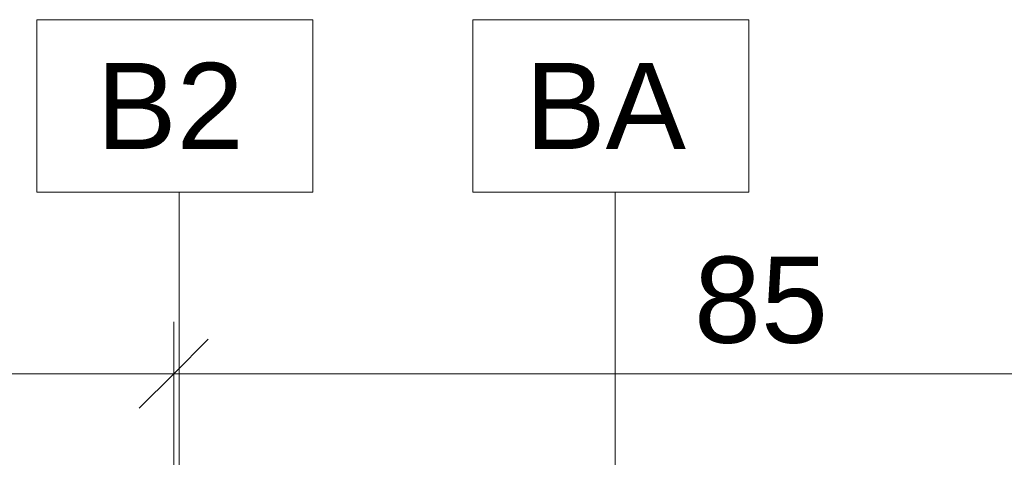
# Model space of a CAD drawing. Header units: metres. Extents: x -0.3 to 27.4, y -15.2 to 9.8.
# Tile 18 of 36: x 12.045 to 12.758, y -11.044 to -10.726. Entities that reach past the tile are written whole.
import ezdxf

# ---------------------------------------------------------------- set-up
doc = ezdxf.new("R2010")
doc.units = ezdxf.units.M
for name, color, linetype, lineweight in [('A-ANNO-DIMS', 7, 'Continuous', 9), ('A-ANNO-DIMS-25', 7, 'Continuous', 9), ('A-ANNO-KEYN', 7, 'Continuous', 9)]:
    doc.layers.add(name, color=color, linetype=linetype, lineweight=lineweight)
doc.styles.add('Arial_5', font='arial.ttf', dxfattribs={"height": 0.0625})
doc.dimstyles.new('Com_linha__ref__contínua__-_Cor_Vermelha_Arial_2_5mm', dxfattribs={"dimscale": 0.3048, "dimtxt": 0.063766, "dimasz": 0.164042, "dimexe": 0.123031, "dimexo": 0.123031, "dimgap": 0.012303, "dimtad": 1, "dimdec": 1, "dimlfac": 100, "dimrnd": 0.1, "dimdsep": 46, "dimtxsty": 'Arial_5', "dimblk1": 'OBLIQUE', "dimblk2": 'OBLIQUE', "dimsah": 1, "dimcen": 0.09, "dimdle": 0.123031, "dimazin": 0, "dimtfac": 1, "dimtdec": 4, "dimtix": 1, "dimtmove": 0, "dimatfit": 3, "dimfxl": 1, "dimtvp": 1, "dimtolj": 1, "dimtzin": 0, "dimarcsym": 2})

# ---------------------------------------------------------------- blocks, each defined once
blk = doc.blocks.new('DIMBLOCK30-ELEV_5')
at = {"layer": 'A-ANNO-DIMS-25', "color": 242, "true_color": 0xbd2b2e}
for p, q in [((11.45678, -10.98323), (11.45678, -10.94573)), ((12.15668, -10.98323), (12.15668, -10.94573)), ((11.45678, -10.98323), (11.48178, -10.95823)), ((12.15668, -10.98323), (12.18168, -10.95823)), ((11.41928, -10.98323), (12.15668, -10.98323)), ((11.45678, -10.98323), (11.43178, -11.00823)), ((11.45678, -10.98323), (11.45678, -11.35754)), ((12.15668, -10.98323), (12.13168, -11.00823)), ((12.15668, -10.98323), (12.15668, -11.44349))]:
    blk.add_line(p, q, dxfattribs=at)
at = {"layer": 'A-ANNO-DIMS-25', "color": 0, "insert": (11.75866, -10.89834), "char_height": 0.0625, "width": 0.1153678, "attachment_point": 1, "line_spacing_factor": 0.941778, "style": 'Arial_5'}
blk.add_mtext('70', dxfattribs=at)
blk = doc.blocks.new('_Oblique')
at = {"color": 0, "linetype": 'ByBlock', "lineweight": -2}
blk.add_line((-0.5, -0.5), (0.5, 0.5), dxfattribs=at)
blk = doc.blocks.new('DIMBLOCK31-ELEV_5')
at = {"layer": 'A-ANNO-DIMS-25', "color": 242, "true_color": 0xbd2b2e}
for p, q in [((12.15668, -10.98323), (12.15668, -10.94573)), ((13.00668, -10.98323), (13.00668, -10.94573)), ((12.15668, -10.98323), (12.18168, -10.95823)), ((13.00668, -10.98323), (13.03168, -10.95823)), ((12.15668, -10.98323), (12.13168, -11.00823)), ((12.15668, -10.98323), (13.04418, -10.98323)), ((12.15668, -10.98323), (12.15668, -11.44349)), ((13.00668, -10.98323), (12.98168, -11.00823)), ((13.00668, -10.98323), (13.00668, -11.35754))]:
    blk.add_line(p, q, dxfattribs=at)
at = {"layer": 'A-ANNO-DIMS-25', "color": 0, "insert": (12.53361, -10.89834), "char_height": 0.0625, "width": 0.1153678, "attachment_point": 1, "line_spacing_factor": 0.941778, "style": 'Arial_5'}
blk.add_mtext('85', dxfattribs=at)
blk = doc.blocks.new('Identificador de nota-chave - Número da nota-chave - Enquadrada-2426861-ELEV_5')
at = {"layer": 'A-ANNO-KEYN'}
for p, q in [((-0.00825, -0.0025), (-0.00825, 0.0025)), ((-0.00825, 0.0025), (-0.00025, 0.0025)), ((-0.00025, 0.0025), (-0.00025, -0.0025)), ((-0.00825, -0.0025), (-0.00025, -0.0025))]:
    blk.add_line(p, q, dxfattribs=at)

msp = doc.modelspace()

# ---------------------------------------------------------------- linework, layer by layer
at = {"layer": 'A-ANNO-KEYN'}
for p, q in [((12.1606, -11.44798), (12.1606, -10.85147)), ((12.4764, -11.51523), (12.4764, -10.85147))]:
    msp.add_line(p, q, dxfattribs=at)

# ---------------------------------------------------------------- block references
at = {"layer": 'A-ANNO-KEYN', "xscale": 24.99999999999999, "yscale": 24.99999999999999, "zscale": 24.99999999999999}
for p in [(12.26372, -10.78897), (12.57952, -10.78897)]:
    msp.add_blockref('Identificador de nota-chave - Número da nota-chave - Enquadrada-2426861-ELEV_5', p, dxfattribs=at)

# ---------------------------------------------------------------- texts
at = {"layer": 'A-ANNO-KEYN', "char_height": 0.0625, "attachment_point": 1, "style": 'Arial_5'}
for s, insert, width in [('B2', (12.10056, -10.75779), 0.12827), ('BA', (12.41136, -10.75779), 0.1402953)]:
    msp.add_mtext(s, dxfattribs=dict(at, insert=insert, width=width))

# ---------------------------------------------------------------- dimensions: what is measured, and where the dimension line sits
at = {"layer": 'A-ANNO-DIMS', "color": 242, "true_color": 0xbd2b2e}
for base, p1, p2, override, picture, middle in [((12.15668, -10.98323), (11.45678, -11.39504), (12.15668, -11.48099), {"dimpost": '<>', "dimfxl": 0.705158}, 'DIMBLOCK30-ELEV_5', (11.80673, -10.94757)), ((13.00668, -10.98323), (12.15668, -11.48099), (13.00668, -11.39504), {"dimpost": '<>', "dimfxl": 0.854334}, 'DIMBLOCK31-ELEV_5', (12.58168, -10.94757))]:
    dim = msp.add_linear_dim(base=base, p1=p1, p2=p2, dimstyle='Com_linha__ref__contínua__-_Cor_Vermelha_Arial_2_5mm', override=override, dxfattribs=at)
    dim.commit()
    dim.dimension.update_dxf_attribs({"geometry": picture, "text_midpoint": middle})

doc.saveas('drawing.dxf')
